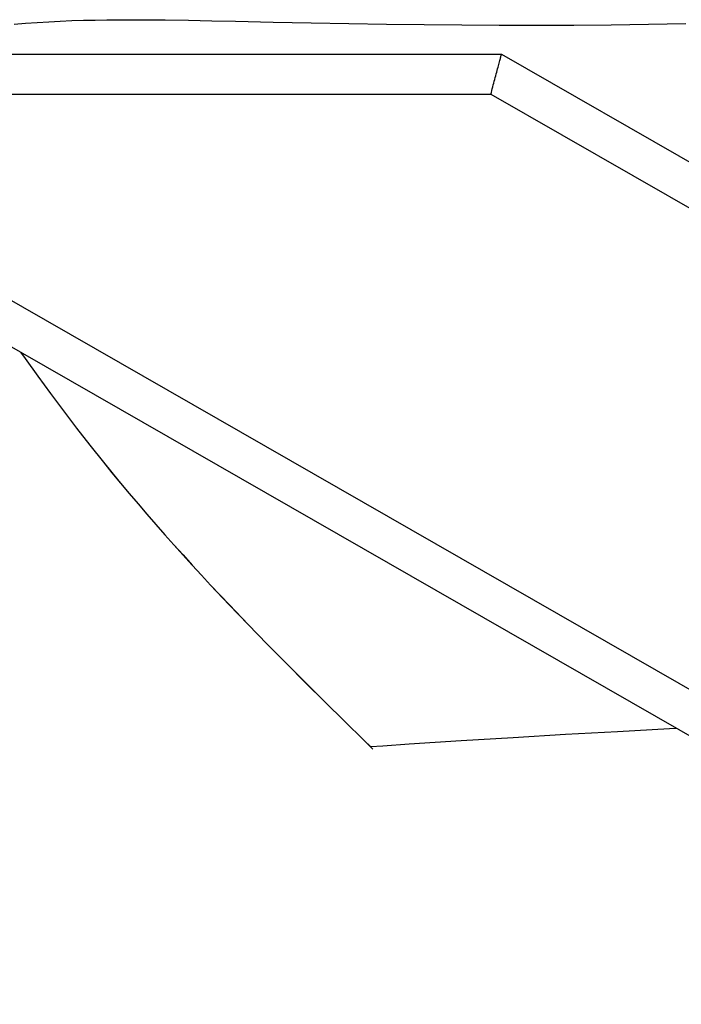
# Model space of a CAD drawing. Header units: millimetres. Extents: x -800 to 940, y -733 to 326.
# Tile 4 of 12: x -445 to -246, y 27 to 323. Entities that reach past the tile are written whole.
import ezdxf

# ---------------------------------------------------------------- set-up
doc = ezdxf.new("R2010")
doc.units = ezdxf.units.MM
doc.layers.add('VISIBLE', color=7, linetype='Continuous')

msp = doc.modelspace()

# ---------------------------------------------------------------- linework, layer by layer
at = {"layer": 'VISIBLE'}
for p, q in [((-439.87, 322.01), (-436.41, 322.21)), ((-436.41, 322.21), (-432.93, 322.38)), ((-432.93, 322.38), (-429.45, 322.52)), ((-429.45, 322.52), (-425.96, 322.63)), ((-425.96, 322.63), (-422.47, 322.71)), ((-422.47, 322.71), (-418.97, 322.76)), ((-418.97, 322.76), (-415.47, 322.79)), ((-415.47, 322.79), (-411.96, 322.8)), ((-411.96, 322.8), (-408.46, 322.8)), ((-408.46, 322.8), (-404.95, 322.77)), ((-404.95, 322.77), (-401.43, 322.73)), ((-401.43, 322.73), (-394.41, 322.62)), ((-394.41, 322.62), (-387.39, 322.48)), ((-387.39, 322.48), (-380.38, 322.32)), ((-380.38, 322.32), (-368.98, 322.07)), ((-446.78, 321.49), (-443.33, 321.77)), ((-443.33, 321.77), (-439.87, 322.01)), ((-368.98, 322.07), (-357.61, 321.85)), ((-357.61, 321.85), (-346.27, 321.64)), ((-346.27, 321.64), (-334.96, 321.47)), ((-334.96, 321.47), (-323.68, 321.33)), ((-323.68, 321.33), (-312.41, 321.22)), ((-312.41, 321.22), (-301.17, 321.16)), ((-301.17, 321.16), (-289.94, 321.15)), ((-289.94, 321.15), (-278.72, 321.19)), ((-278.72, 321.19), (-267.51, 321.28)), ((-267.51, 321.28), (-256.3, 321.44)), ((-256.3, 321.44), (-245.1, 321.66)), ((-600.91, 312.47), (110.17, -95.14)), ((-600.91, 312.47), (-300.46, 312.47)), ((-301.07, 310.17), (-300.98, 310.52)), ((-300.98, 310.52), (-300.89, 310.84)), ((-300.89, 310.84), (-300.81, 311.13)), ((-300.81, 311.13), (-300.74, 311.4)), ((-300.74, 311.4), (-300.68, 311.63)), ((-300.68, 311.63), (-300.63, 311.84)), ((-300.63, 311.84), (-300.58, 312.01)), ((-300.58, 312.01), (-300.54, 312.16)), ((-300.54, 312.16), (-300.51, 312.27)), ((-300.51, 312.27), (-300.49, 312.36)), ((-300.49, 312.36), (-300.47, 312.43)), ((-300.47, 312.43), (-300.46, 312.46)), ((-300.46, 312.46), (-300.46, 312.47)), ((-300.46, 312.47), (410.62, -95.14)), ((-301.91, 307.04), (-301.77, 307.54)), ((-301.77, 307.54), (-301.64, 308.03)), ((-301.64, 308.03), (-301.52, 308.51)), ((-301.52, 308.51), (-301.4, 308.96)), ((-301.4, 308.96), (-301.28, 309.38)), ((-301.28, 309.38), (-301.17, 309.79)), ((-301.17, 309.79), (-301.07, 310.17)), ((-302.63, 304.33), (-302.48, 304.88)), ((-302.48, 304.88), (-302.33, 305.43)), ((-302.33, 305.43), (-302.19, 305.98)), ((-302.19, 305.98), (-302.05, 306.51)), ((-302.19, 305.98), (-302.05, 306.51)), ((-302.05, 306.51), (-301.91, 307.04)), ((-302.05, 306.51), (-301.91, 307.04)), ((-303.52, 300.99), (-303.37, 301.54)), ((-303.37, 301.54), (-303.23, 302.09)), ((-303.23, 302.09), (-303.08, 302.65)), ((-303.08, 302.65), (-302.93, 303.21)), ((-302.93, 303.21), (-302.78, 303.77)), ((-302.78, 303.77), (-302.63, 304.33)), ((-555.79, 300.46), (113.37, -83.13)), ((-555.79, 300.46), (-303.66, 300.46)), ((-303.66, 300.46), (-303.52, 300.99)), ((-303.66, 300.46), (365.5, -83.13)), ((-444.85, 223.01), (-443.48, 221.08)), ((-444.84, 223.01), (-443.47, 221.07)), ((-443.48, 221.08), (-439.68, 215.81)), ((-443.47, 221.07), (-439.67, 215.8)), ((-439.68, 215.81), (-435.85, 210.56)), ((-439.67, 215.8), (-435.83, 210.56)), ((-435.85, 210.56), (-431.96, 205.36)), ((-435.83, 210.56), (-431.95, 205.36)), ((-431.96, 205.36), (-428.03, 200.2)), ((-431.95, 205.36), (-428.02, 200.19)), ((-428.03, 200.2), (-424.05, 195.08)), ((-428.02, 200.19), (-424.03, 195.07)), ((-424.05, 195.08), (-420.01, 190)), ((-424.03, 195.07), (-419.99, 190)), ((-420.01, 190), (-417.43, 186.84)), ((-419.99, 190), (-417.42, 186.83)), ((-417.43, 186.84), (-414.84, 183.69)), ((-417.42, 186.83), (-414.83, 183.68)), ((-414.84, 183.69), (-412.22, 180.56)), ((-414.83, 183.68), (-412.21, 180.55)), ((-412.22, 180.56), (-409.59, 177.45)), ((-412.21, 180.55), (-409.57, 177.44)), ((-409.59, 177.45), (-406.93, 174.35)), ((-409.57, 177.44), (-406.92, 174.35)), ((-406.93, 174.35), (-404.25, 171.27)), ((-406.92, 174.35), (-404.24, 171.27)), ((-404.25, 171.27), (-401.55, 168.21)), ((-404.24, 171.27), (-401.54, 168.21)), ((-401.55, 168.21), (-398.83, 165.16)), ((-401.54, 168.21), (-398.82, 165.16)), ((-398.83, 165.16), (-396.1, 162.13)), ((-398.82, 165.16), (-396.09, 162.13)), ((-396.1, 162.13), (-393.35, 159.11)), ((-396.09, 162.13), (-393.34, 159.11)), ((-393.35, 159.11), (-390.58, 156.11)), ((-393.34, 159.11), (-390.57, 156.1)), ((-390.58, 156.11), (-387.8, 153.11)), ((-390.57, 156.1), (-387.79, 153.11)), ((-387.8, 153.11), (-382.19, 147.16)), ((-387.79, 153.11), (-382.18, 147.16)), ((-382.19, 147.16), (-376.52, 141.26)), ((-382.18, 147.16), (-376.51, 141.25)), ((-376.52, 141.26), (-370.81, 135.39)), ((-376.51, 141.25), (-370.8, 135.39)), ((-370.81, 135.39), (-365.06, 129.56)), ((-370.8, 135.39), (-365.05, 129.55)), ((-365.06, 129.56), (-359.27, 123.75)), ((-365.05, 129.55), (-359.26, 123.75)), ((-359.27, 123.75), (-353.45, 117.97)), ((-359.26, 123.75), (-353.44, 117.97)), ((-353.45, 117.97), (-347.61, 112.21)), ((-353.44, 117.97), (-347.6, 112.21)), ((-347.61, 112.21), (-341.75, 106.47)), ((-347.6, 112.21), (-341.74, 106.47)), ((-265.65, 109.17), (-250, 110)), ((-250, 110), (-247.89, 110.11)), ((-341.75, 106.47), (-339.07, 103.85)), ((-341.74, 106.47), (-339.84, 104.6)), ((-320.41, 105.91), (-312.59, 106.42)), ((-312.59, 106.42), (-296.95, 107.38)), ((-296.95, 107.38), (-281.3, 108.3)), ((-281.3, 108.3), (-265.65, 109.17)), ((-339.84, 104.6), (-336.05, 104.87)), ((-336.05, 104.87), (-328.23, 105.4)), ((-328.23, 105.4), (-320.41, 105.91))]:
    msp.add_line(p, q, dxfattribs=at)

doc.saveas('drawing.dxf')
